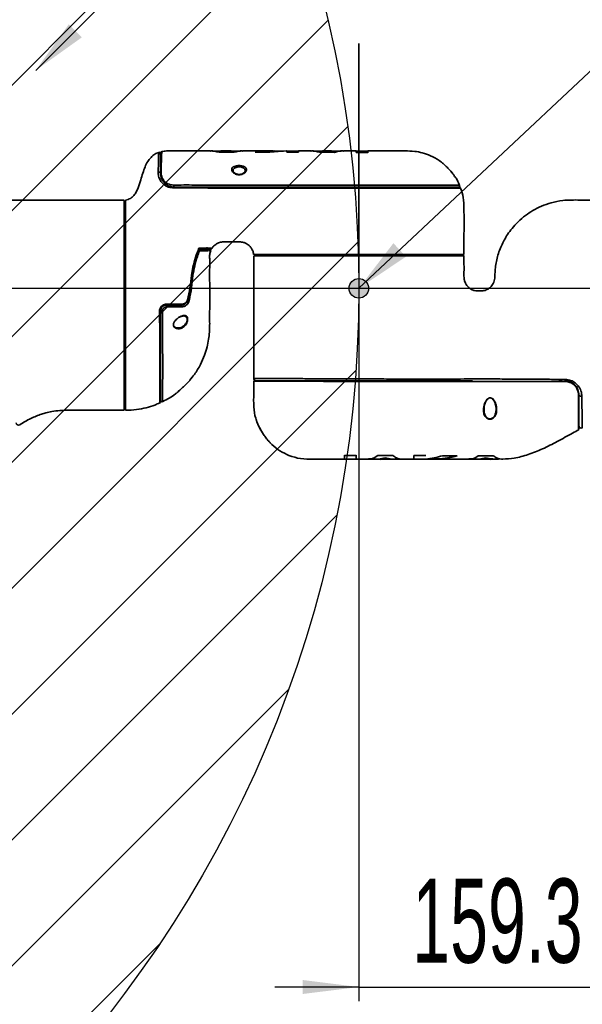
# Model space of a CAD drawing. Header units: millimetres. Extents: x -8 to 661, y 0 to 297.
# Tile 6 of 19: x 188 to 209, y 70 to 105. Entities that reach past the tile are written whole.
import ezdxf

# ---------------------------------------------------------------- set-up
doc = ezdxf.new("R2010")
doc.units = ezdxf.units.MM
doc.header["$PDSIZE"] = -1
doc.layers.add('细线层', color=4, linetype='Continuous')
doc.styles.add('SLDTEXTSTYLE4', font='TXT', dxfattribs={"width": 0.605})
doc.dimstyles.new('SLDDIMSTYLE0', dxfattribs={"dimtxt": 3, "dimasz": 2, "dimexe": 0, "dimexo": 0.0625, "dimgap": 0.75, "dimtad": 2, "dimdec": 1, "dimlfac": 10, "dimrnd": 1e-09, "dimzin": 12, "dimdsep": 46, "dimtxsty": 'SLDTEXTSTYLE4', "dimsah": 1, "dimcen": 0.09, "dimadec": 0, "dimazin": 3, "dimtfac": 1, "dimtmove": 0, "dimatfit": 0, "dimfxl": 0, "dimfrac": 2, "dimtolj": 1, "dimtzin": 12, "dimarcsym": 0})
doc.dimstyles.new('SLDDIMSTYLE5', dxfattribs={"dimtxt": 0.18, "dimasz": 2, "dimexe": 0, "dimexo": 0.0625, "dimgap": 0, "dimtad": 0, "dimtih": 1, "dimtoh": 1, "dimdec": 0, "dimrnd": 1e-09, "dimzin": 0, "dimdsep": 46, "dimtxsty": 'Standard', "dimsah": 1, "dimcen": 0.09, "dimadec": 0, "dimazin": 0, "dimtfac": 2, "dimtdec": 0, "dimtofl": 0, "dimtmove": 0, "dimatfit": 3, "dimfxl": 0, "dimfrac": 2, "dimtolj": 1, "dimtzin": 0, "dimarcsym": 0})
doc.dimstyles.new('SLDDIMSTYLE7', dxfattribs={"dimtxt": 3, "dimasz": 2, "dimexe": 0, "dimexo": 0.0625, "dimgap": 0.75, "dimtad": 0, "dimtih": 1, "dimtoh": 1, "dimdec": 1, "dimlfac": 10, "dimrnd": 1e-09, "dimzin": 12, "dimdsep": 46, "dimtxsty": 'SLDTEXTSTYLE4', "dimsah": 1, "dimcen": 0, "dimadec": 0, "dimazin": 3, "dimtfac": 1, "dimtofl": 0, "dimtmove": 0, "dimatfit": 3, "dimfxl": 0, "dimfrac": 2, "dimtolj": 1, "dimtzin": 12, "dimarcsym": 0})

# ---------------------------------------------------------------- blocks, each defined once
blk = doc.blocks.new('_D_7')
at = {"layer": '细线层'}
for p, q in [((200.534, 96.593), (200.534, 70.163)), ((216.464, 91.438), (216.464, 70.163)), ((200.534, 70.663), (197.534, 70.663)), ((200.534, 70.663), (216.464, 70.663)), ((216.464, 70.663), (219.464, 70.663))]:
    blk.add_line(p, q, dxfattribs=at)
for points in [[(200.534, 70.663), (198.534, 70.913), (198.534, 70.413)], [(216.464, 70.663), (218.464, 70.413), (218.464, 70.913)]]:
    blk.add_solid(points, dxfattribs=at)
at = {"layer": '细线层', "insert": (202.441, 74.53), "char_height": 3, "attachment_point": 1, "style": 'SLDTEXTSTYLE4'}
blk.add_mtext('159.3', dxfattribs=at)
blk = doc.blocks.new('_D_9')
at = {"layer": '细线层'}
for p, q in [((158.484, 95.588), (170.596, 82.341)), ((170.596, 82.341), (197.991, 52.377)), ((197.991, 52.377), (215.616, 52.377))]:
    blk.add_line(p, q, dxfattribs=at)
blk.add_solid([(170.596, 82.341), (169.431, 83.985), (169.062, 83.648)], dxfattribs=at)
at = {"layer": '细线层', "char_height": 3, "attachment_point": 1, "style": 'SLDTEXTSTYLE4'}
for s, insert in [('S', (199.578, 56.244)), ('R179.5', (202.328, 56.244))]:
    blk.add_mtext(s, dxfattribs=dict(at, insert=insert))

msp = doc.modelspace()

# ---------------------------------------------------------------- hatches: boundary and pattern name
at = {"layer": '细线层'}
h = msp.add_hatch(dxfattribs=at)
h.set_pattern_fill('ANSI31', color=256, style=0)
edge = h.paths.add_edge_path(flags=0)
edge.add_arc((158.484, 95.588), 42.05, 0, 360)
edge = h.paths.add_edge_path(flags=0)
edge.add_arc((158.484, 95.588), 17.95, 0, 360)
h = msp.add_hatch(color=256, dxfattribs=at)
edge = h.paths.add_edge_path(flags=0)
edge.add_arc((200.534, 95.588), 0.35, 0, 360)

# ---------------------------------------------------------------- linework, layer by layer
at = {"color": 7, "linetype": 'Continuous', "lineweight": 35}
for p, q in [((195.977, 100.488), (195.651, 100.488)), ((195.654, 100.472), (195.814, 100.465)), ((195.977, 100.486), (195.814, 100.475)), ((195.814, 100.465), (195.974, 100.475)), ((195.814, 100.465), (195.814, 100.475)), ((196.313, 100.478), (195.974, 100.478)), ((196.136, 100.476), (195.994, 100.476)), ((196.01, 100.478), (196.01, 100.488)), ((197.474, 100.488), (196.397, 100.488)), ((197.529, 100.488), (196.841, 100.441)), ((196.987, 100.441), (197.529, 100.478)), ((197.356, 100.441), (197.961, 100.487)), ((197.474, 100.485), (197.529, 100.488)), ((197.529, 100.478), (197.529, 100.488)), ((197.85, 100.478), (197.529, 100.478)), ((197.937, 100.487), (197.785, 100.478)), ((197.961, 100.487), (197.961, 100.44)), ((198.382, 100.478), (197.961, 100.478)), ((198.818, 100.488), (198.382, 100.488)), ((199.243, 100.478), (198.9, 100.478)), ((199.221, 100.476), (199.079, 100.476)), ((199.205, 100.478), (199.205, 100.488)), ((199.401, 100.475), (199.238, 100.486)), ((199.243, 100.475), (199.401, 100.465)), ((199.564, 100.484), (199.401, 100.475)), ((199.401, 100.465), (199.401, 100.475)), ((199.401, 100.465), (199.56, 100.474)), ((199.9, 100.479), (199.56, 100.478)), ((200.434, 100.489), (199.984, 100.489)), ((200.852, 100.479), (200.425, 100.479)), ((200.434, 100.478), (200.434, 100.488)), ((200.434, 100.483), (200.434, 100.438)), ((200.434, 100.428), (200.434, 100.472)), ((200.435, 100.476), (200.435, 100.486)), ((200.852, 100.477), (200.852, 100.487)), ((195.548, 100.44), (196.083, 100.44)), ((196.841, 100.441), (197.356, 100.441)), ((197.961, 100.44), (198.382, 100.44)), ((199.132, 100.44), (199.667, 100.439)), ((200.434, 100.438), (200.852, 100.437)), ((192.214, 98.738), (192.214, 91.238)), ((192.214, 97.788), (192.164, 97.788)), ((197.274, 96.793), (197.274, 96.743)), ((203.794, 96.743), (203.794, 96.793)), ((192.164, 92.188), (192.214, 92.188)), ((207.786, 92.293), (207.662, 92.293)), ((194.015, 91.84), (194.013, 91.838)), ((197.136, 90.376), (197.152, 90.352)), ((197.352, 90.093), (197.355, 90.09)), ((200.444, 89.623), (200.026, 89.623)), ((201.746, 89.622), (201.211, 89.622)), ((202.918, 89.619), (202.497, 89.62)), ((204.038, 89.615), (203.523, 89.616)), ((205.33, 89.613), (204.795, 89.614)), ((200.027, 89.499), (200.027, 89.489)), ((200.027, 89.498), (200.452, 89.498)), ((200.443, 89.502), (200.443, 89.492)), ((200.444, 89.498), (200.444, 89.488)), ((200.877, 89.498), (201.297, 89.498)), ((201.477, 89.539), (201.297, 89.505)), ((201.657, 89.502), (201.477, 89.539)), ((201.477, 89.539), (201.477, 89.529)), ((201.477, 89.529), (201.674, 89.488)), ((201.657, 89.498), (202.077, 89.498)), ((201.674, 89.498), (201.674, 89.488)), ((202.081, 89.488), (202.497, 89.488)), ((202.497, 89.498), (202.918, 89.498)), ((203.349, 89.501), (203.349, 89.491)), ((203.454, 89.493), (203.349, 89.491)), ((203.454, 89.488), (204.46, 89.488)), ((204.464, 89.498), (204.885, 89.498)), ((204.868, 89.488), (205.065, 89.526)), ((204.868, 89.498), (204.868, 89.488)), ((205.065, 89.536), (204.885, 89.502)), ((205.244, 89.506), (205.065, 89.536)), ((205.065, 89.536), (205.065, 89.526)), ((205.164, 89.509), (205.313, 89.509))]:
    msp.add_line(p, q, dxfattribs=at)
at = {"color": 8, "linetype": 'Continuous', "lineweight": 35}
msp.add_line((194.423, 95.188), (194.45, 95.188), dxfattribs=at)
at = {"color": 7, "linetype": 'Continuous', "lineweight": 35, "flags": 128}
for points in [[(199.564, 100.488), (199.44, 100.488), (199.238, 100.488)], [(193.464, 99.693), (193.462, 99.704), (193.456, 99.714), (193.447, 99.722), (193.434, 99.727), (193.42, 99.73), (193.406, 99.73), (193.392, 99.727), (193.38, 99.721)], [(193.964, 99.193), (193.955, 99.195), (193.947, 99.2), (193.94, 99.209), (193.935, 99.22), (193.931, 99.232), (193.931, 99.245), (193.932, 99.259), (193.936, 99.271)], [(196.784, 96.743), (196.784, 96.72), (196.784, 95.77), (196.784, 94.921), (196.784, 94.174), (196.785, 93.528), (196.785, 92.985), (196.785, 92.544), (196.785, 92.373)], [(193.682, 95.027), (193.681, 95.019), (193.679, 95.012), (193.678, 95.005), (193.675, 94.999), (193.673, 94.995), (193.67, 94.991), (193.667, 94.989), (193.664, 94.988)], [(193.664, 94.988), (193.668, 94.987), (193.673, 94.983), (193.676, 94.977), (193.679, 94.969), (193.681, 94.959), (193.683, 94.949), (193.683, 94.937), (193.683, 94.926)], [(194.178, 94.988), (194.186, 94.987), (194.194, 94.983), (194.201, 94.977), (194.206, 94.969), (194.211, 94.959), (194.213, 94.948), (194.214, 94.937), (194.213, 94.926)], [(194.45, 95.188), (194.456, 95.187), (194.462, 95.186), (194.468, 95.184), (194.473, 95.183), (194.479, 95.182), (194.483, 95.181), (194.487, 95.18), (194.491, 95.18)], [(207.904, 92.336), (207.903, 92.327), (207.901, 92.318), (207.898, 92.311), (207.896, 92.305), (207.893, 92.3), (207.89, 92.296), (207.887, 92.294), (207.884, 92.293)], [(208.384, 91.793), (208.386, 91.781), (208.393, 91.768), (208.403, 91.758), (208.417, 91.749), (208.433, 91.743), (208.451, 91.739), (208.47, 91.738), (208.488, 91.741)], [(200.444, 89.488), (200.826, 89.488), (200.874, 89.488)], [(202.929, 89.498), (203.24, 89.498), (203.349, 89.498)]]:
    msp.add_lwpolyline(points, dxfattribs=at)
at = {"color": 7, "linetype": 'Continuous', "lineweight": 35}
for centre, radius, start, end in [((193.514, 100.419), 0.05, 104.3, 180.0549), ((193.414, 100.392), 0.05, 359.9785, 110.5727), ((193.499, 99.692), 0.0352, 118.2495, 177.1555), ((193.968, 99.159), 0.0344, 95.9892, 163.7786), ((204.083, 99.243), 0.05, 270.0016, 23.3173), ((204.121, 99.143), 0.05, 24.9, 90.0046), ((195.2, 96.938), 0.05, 339.1687, 89.9889), ((195.251, 97.038), 0.05, 269.9955, 323.7348), ((194.208, 95.029), 0.0409, 277.8212, 356.4207), ((193.434, 94.823), 0.0459, 261.6427, 311.4945), ((193.51, 94.854), 0.0802, 235.069, 284.2061), ((196.865, 92.373), 0.08, 181.7754, 270.0593), ((196.805, 92.273), 0.02, 82.7834, 176.5811), ((207.859, 92.274), 0.0317, 341.7144, 38.3596), ((208.369, 91.796), 0.0152, 274.0681, 350.2836), ((193.414, 91.543), 0.05, 301.3348, 0), ((193.514, 91.59), 0.05, 179.9582, 303.162), ((188.394, 90.788), 0.08, 179.9999, 305.6442), ((208.464, 90.682), 0.08, 180, 302.1716)]:
    msp.add_arc(centre, radius, start, end, dxfattribs=at)
at = {"color": 8, "linetype": 'Continuous', "lineweight": 35}
for points, knots in [([(193.504, 100.457), (193.504, 100.459), (193.504, 100.466), (193.501, 100.379), (193.495, 100.217), (193.49, 100.046), (193.485, 99.877), (193.484, 99.788), (193.483, 99.723)], [0, 0, 0, 0, 0.116172, 0.357497, 0.577072, 0.802145, 0.85594, 1, 1, 1, 1]), ([(193.38, 99.721), (193.382, 99.822), (193.385, 100.026), (193.391, 100.249), (193.396, 100.391), (193.398, 100.45), (193.397, 100.436), (193.397, 100.435)], [0, 0, 0, 0, 0.240131, 0.487305, 0.72665, 0.974458, 1, 1, 1, 1]), ([(196.476, 99.779), (196.477, 99.792), (196.477, 99.821), (196.451, 99.859), (196.407, 99.892), (196.349, 99.913), (196.286, 99.922), (196.22, 99.92), (196.151, 99.905), (196.09, 99.872), (196.053, 99.828), (196.053, 99.793), (196.053, 99.778)], [0, 0, 0, 0, 0.086692, 0.195494, 0.292978, 0.384923, 0.475898, 0.549893, 0.650063, 0.766235, 0.899671, 1, 1, 1, 1]), ([(204.16, 99.16), (204.157, 99.16), (204.152, 99.16), (204.028, 99.161), (203.818, 99.161), (203.519, 99.162), (203.143, 99.162), (202.693, 99.163), (202.242, 99.162), (201.82, 99.162), (201.314, 99.162), (200.691, 99.161), (199.957, 99.164), (199.032, 99.165), (197.878, 99.163), (196.726, 99.163), (195.912, 99.163), (195.43, 99.163), (195.112, 99.167), (194.872, 99.169), (194.643, 99.171), (194.403, 99.172), (194.138, 99.173), (194.003, 99.17), (193.935, 99.169)], [0, 0, 0, 0, 0.036938, 0.08139, 0.127102, 0.172121, 0.218343, 0.265348, 0.313469, 0.345448, 0.377433, 0.443179, 0.498965, 0.554872, 0.666973, 0.77784, 0.833253, 0.863667, 0.894431, 0.909853, 0.925334, 0.95705, 0.978459, 1, 1, 1, 1]), ([(193.936, 99.271), (194.053, 99.272), (194.287, 99.275), (194.634, 99.273), (194.95, 99.272), (195.254, 99.27), (195.566, 99.269), (196.58, 99.269), (197.744, 99.268), (199.057, 99.269), (199.812, 99.27), (200.567, 99.266), (201.311, 99.263), (201.946, 99.265), (202.467, 99.265), (202.881, 99.265), (203.289, 99.264), (203.657, 99.264), (203.935, 99.263), (204.099, 99.263), (204.118, 99.263), (204.128, 99.263)], [0, 0, 0, 0, 0.036093, 0.072307, 0.097998, 0.123554, 0.148534, 0.173573, 0.37014, 0.431336, 0.492524, 0.553591, 0.614858, 0.676109, 0.717354, 0.758752, 0.799945, 0.853505, 0.907041, 0.953931, 1, 1, 1, 1]), ([(194.833, 97.022), (194.864, 97.022), (194.954, 97.023), (195.061, 97.025), (195.17, 97.032), (195.228, 97.019), (195.29, 97.012), (195.287, 97.013), (195.286, 97.013)], [0, 0, 0, 0, 0.063087, 0.185538, 0.310208, 0.559372, 0.809382, 1, 1, 1, 1]), ([(195.246, 96.921), (195.246, 96.921), (195.247, 96.92), (195.228, 96.924), (195.189, 96.936), (195.091, 96.926), (194.968, 96.924), (194.869, 96.923), (194.85, 96.923)], [0, 0, 0, 0, 0.072092, 0.335904, 0.600215, 0.77618, 0.955863, 1, 1, 1, 1]), ([(193.435, 91.509), (193.435, 91.507), (193.435, 91.501), (193.435, 91.596), (193.435, 91.784), (193.436, 92.061), (193.436, 92.419), (193.436, 92.796), (193.436, 93.161), (193.435, 93.605), (193.433, 94.014), (193.43, 94.448), (193.428, 94.639), (193.427, 94.777)], [0, 0, 0, 0, 0.055502, 0.164303, 0.269259, 0.377141, 0.484479, 0.594439, 0.666904, 0.739383, 0.888308, 0.918951, 1, 1, 1, 1]), ([(193.53, 94.776), (193.531, 94.594), (193.534, 94.228), (193.537, 93.65), (193.538, 93.157), (193.538, 92.759), (193.538, 92.434), (193.537, 92.107), (193.537, 91.82), (193.536, 91.63), (193.536, 91.543), (193.536, 91.553), (193.536, 91.556)], [0, 0, 0, 0, 0.108829, 0.218813, 0.36187, 0.4356, 0.509312, 0.619502, 0.732757, 0.843116, 0.957046, 1, 1, 1, 1]), ([(196.799, 92.373), (196.796, 92.373), (196.79, 92.373), (196.892, 92.373), (197.087, 92.372), (197.377, 92.372), (197.752, 92.371), (198.206, 92.372), (198.666, 92.363), (199.085, 92.36), (199.554, 92.358), (200.172, 92.358), (200.937, 92.355), (201.974, 92.351), (203.091, 92.352), (204.287, 92.353), (205.196, 92.354), (205.996, 92.352), (206.672, 92.348), (207.305, 92.342), (207.716, 92.338), (207.904, 92.336)], [0, 0, 0, 0, 0.025102, 0.068557, 0.113232, 0.157449, 0.202843, 0.249185, 0.297095, 0.324609, 0.352136, 0.408628, 0.467248, 0.525964, 0.643795, 0.720589, 0.797351, 0.84978, 0.902524, 0.955285, 1, 1, 1, 1]), ([(208.488, 91.741), (208.489, 91.654), (208.491, 91.48), (208.494, 91.247), (208.496, 91.039), (208.499, 90.847), (208.501, 90.696), (208.502, 90.612), (208.502, 90.62), (208.502, 90.622)], [0, 0, 0, 0, 0.133816, 0.267609, 0.406657, 0.545665, 0.727756, 0.914807, 1, 1, 1, 1])]:
    msp.add_open_spline(points, degree=3, knots=knots, dxfattribs=at)
at = {"color": 7, "linetype": 'Continuous', "lineweight": 35}
for points, knots in [([(195.231, 100.488), (195.205, 100.488), (195.112, 100.488), (194.801, 100.488), (194.481, 100.488), (194.18, 100.488), (194.03, 100.489), (193.857, 100.487), (193.675, 100.493), (193.559, 100.476), (193.503, 100.467)], [0, 0, 0, 0, 0.045668, 0.160876, 0.538971, 0.600695, 0.684128, 0.797972, 0.900745, 1, 1, 1, 1]), ([(195.231, 100.485), (195.239, 100.486), (195.345, 100.502), (195.45, 100.47), (195.548, 100.44)], [0, 0, 0, 0, 0.0732433, 1, 1, 1, 1]), ([(195.654, 100.478), (195.626, 100.478), (195.513, 100.478), (195.4, 100.478), (195.314, 100.478)], [0, 0, 0, 0, 0.241785, 1, 1, 1, 1]), ([(195.814, 100.475), (195.75, 100.485), (195.664, 100.497), (195.578, 100.482), (195.556, 100.478)], [0, 0, 0, 0, 0.745712, 1, 1, 1, 1]), ([(196.083, 100.44), (196.179, 100.469), (196.284, 100.499), (196.389, 100.486), (196.397, 100.485)], [0, 0, 0, 0, 0.917698, 1, 1, 1, 1]), ([(198.382, 100.44), (198.382, 100.469), (198.382, 100.5), (198.382, 100.486), (198.382, 100.485)], [0, 0, 0, 0, 0.919185, 1, 1, 1, 1]), ([(198.818, 100.485), (198.826, 100.486), (198.93, 100.5), (199.035, 100.469), (199.132, 100.44)], [0, 0, 0, 0, 0.074422, 1, 1, 1, 1]), ([(199.667, 100.439), (199.764, 100.468), (199.869, 100.5), (199.975, 100.486), (199.984, 100.485)], [0, 0, 0, 0, 0.917348, 1, 1, 1, 1]), ([(200.491, 100.479), (200.473, 100.48), (200.446, 100.483), (200.438, 100.485), (200.435, 100.486)], [0, 0, 0, 0, 0.618427, 1, 1, 1, 1]), ([(203.398, 100.148), (203.298, 100.209), (203.107, 100.324), (202.81, 100.425), (202.502, 100.486), (202.148, 100.489), (201.713, 100.488), (201.271, 100.489), (200.975, 100.489), (200.852, 100.489)], [0, 0, 0, 0, 0.134368, 0.254775, 0.358459, 0.492717, 0.659928, 0.858805, 1, 1, 1, 1]), ([(200.852, 100.437), (200.852, 100.455), (200.852, 100.485), (200.852, 100.485), (200.852, 100.485)], [0, 0, 0, 0, 0.582302, 1, 1, 1, 1]), ([(200.852, 100.475), (200.852, 100.475), (200.852, 100.475), (200.852, 100.445), (200.852, 100.427)], [0, 0, 0, 0, 0.405921, 1, 1, 1, 1]), ([(193.397, 100.435), (193.351, 100.417), (193.248, 100.377), (193.115, 100.261), (192.996, 100.105), (192.902, 99.913), (192.827, 99.692), (192.754, 99.44), (192.684, 99.214), (192.601, 99.028), (192.514, 98.896), (192.386, 98.781), (192.274, 98.753), (192.214, 98.738)], [0, 0, 0, 0, 0.068178, 0.151186, 0.239908, 0.337517, 0.444546, 0.561978, 0.698611, 0.770433, 0.842467, 0.91616, 1, 1, 1, 1]), ([(193.464, 99.693), (193.464, 99.779), (193.464, 99.962), (193.464, 100.173), (193.464, 100.331), (193.464, 100.415), (193.464, 100.409), (193.464, 100.407)], [0, 0, 0, 0, 0.199253, 0.422968, 0.646691, 0.884997, 1, 1, 1, 1]), ([(203.628, 99.957), (203.621, 99.963), (203.583, 99.998), (203.519, 100.053), (203.451, 100.108), (203.411, 100.139), (203.394, 100.152), (203.398, 100.149), (203.398, 100.149)], [0, 0, 0, 0, 0.063911, 0.361314, 0.5937, 0.784766, 0.976001, 1, 1, 1, 1]), ([(203.401, 100.147), (203.4, 100.147), (203.399, 100.148), (203.399, 100.148), (203.399, 100.148)], [0, 0, 0, 0, 0.67946, 1, 1, 1, 1]), ([(196.264, 99.638), (196.244, 99.64), (196.199, 99.642), (196.135, 99.663), (196.074, 99.697), (196.024, 99.746), (195.995, 99.805), (196.002, 99.866), (196.049, 99.917), (196.126, 99.95), (196.209, 99.965), (196.291, 99.967), (196.369, 99.958), (196.44, 99.937), (196.494, 99.904), (196.527, 99.86), (196.533, 99.805), (196.503, 99.742), (196.442, 99.687), (196.366, 99.652), (196.31, 99.641), (196.277, 99.639), (196.268, 99.638), (196.264, 99.638)], [0, 0, 0, 0, 0.034006, 0.072876, 0.116896, 0.170058, 0.233015, 0.301057, 0.366369, 0.424101, 0.474484, 0.511877, 0.557758, 0.603736, 0.651912, 0.70504, 0.764447, 0.830027, 0.898078, 0.945711, 0.984963, 0.993491, 1, 1, 1, 1]), ([(196.274, 99.65), (196.263, 99.65), (196.231, 99.65), (196.179, 99.66), (196.124, 99.684), (196.079, 99.719), (196.052, 99.756), (196.051, 99.772), (196.051, 99.779)], [0, 0, 0, 0, 0.08438, 0.229279, 0.391761, 0.592092, 0.813153, 1, 1, 1, 1]), ([(196.477, 99.779), (196.477, 99.775), (196.479, 99.763), (196.46, 99.731), (196.418, 99.693), (196.361, 99.664), (196.309, 99.652), (196.281, 99.65), (196.274, 99.65)], [0, 0, 0, 0, 0.125166, 0.361329, 0.585571, 0.784631, 0.945553, 1, 1, 1, 1]), ([(203.939, 99.611), (203.939, 99.611), (203.941, 99.608), (203.929, 99.624), (203.9, 99.663), (203.835, 99.743), (203.74, 99.848), (203.663, 99.922), (203.628, 99.957)], [0, 0, 0, 0, 0.035924, 0.129012, 0.260227, 0.46053, 0.75094, 1, 1, 1, 1]), ([(203.732, 99.854), (203.717, 99.87), (203.697, 99.891), (203.676, 99.91), (203.672, 99.914)], [0, 0, 0, 0, 0.811269, 1, 1, 1, 1]), ([(203.939, 99.611), (203.939, 99.611), (203.939, 99.611), (203.937, 99.614), (203.926, 99.629), (203.899, 99.663), (203.856, 99.717), (203.799, 99.784), (203.754, 99.831), (203.732, 99.854)], [0, 0, 0, 0, 0.008176, 0.064156, 0.187112, 0.343341, 0.541005, 0.77958, 1, 1, 1, 1]), ([(193.935, 99.169), (193.871, 99.175), (193.745, 99.186), (193.607, 99.262), (193.495, 99.366), (193.414, 99.503), (193.382, 99.628), (193.381, 99.706), (193.38, 99.721)], [0, 0, 0, 0, 0.194759, 0.380453, 0.566356, 0.759627, 0.952449, 1, 1, 1, 1]), ([(193.68, 99.282), (193.621, 99.335), (193.535, 99.414), (193.474, 99.565), (193.468, 99.65), (193.464, 99.693)], [0, 0, 0, 0, 0.5097084, 0.7515789, 1, 1, 1, 1]), ([(193.483, 99.723), (193.485, 99.684), (193.49, 99.605), (193.534, 99.496), (193.607, 99.395), (193.706, 99.323), (193.814, 99.279), (193.895, 99.273), (193.936, 99.271)], [0, 0, 0, 0, 0.152027, 0.308405, 0.505822, 0.709321, 0.852305, 1, 1, 1, 1]), ([(204.127, 99.262), (204.124, 99.271), (204.093, 99.359), (204.033, 99.479), (203.955, 99.575), (203.931, 99.605)], [0, 0, 0, 0, 0.069085, 0.70453, 1, 1, 1, 1]), ([(193.68, 99.282), (193.717, 99.259), (193.796, 99.211), (193.907, 99.199), (193.964, 99.193)], [0, 0, 0, 0, 0.482165, 1, 1, 1, 1]), ([(193.964, 99.193), (194.031, 99.193), (194.165, 99.193), (194.423, 99.193), (194.708, 99.193), (195.058, 99.193), (195.435, 99.193), (195.913, 99.193), (196.726, 99.193), (197.722, 99.193), (198.798, 99.193), (199.722, 99.193), (200.514, 99.193), (201.165, 99.193), (201.674, 99.193), (202.179, 99.193), (202.663, 99.193), (203.107, 99.193), (203.479, 99.193), (203.774, 99.193), (203.982, 99.193), (204.105, 99.193), (204.111, 99.193), (204.113, 99.193)], [0, 0, 0, 0, 0.0212999, 0.0426587, 0.0738497, 0.1047348, 0.1350281, 0.1654956, 0.2213856, 0.3331669, 0.4083435, 0.4835004, 0.5584262, 0.6016087, 0.6448933, 0.6880159, 0.7354271, 0.7828115, 0.8282168, 0.8736087, 0.9184406, 0.9632671, 1, 1, 1, 1]), ([(204.284, 96.793), (204.284, 97.04), (204.284, 97.584), (204.288, 98.261), (204.276, 98.812), (204.2, 99.051), (204.165, 99.161)], [0, 0, 0, 0, 0.3110308, 0.6843993, 0.8552708, 1, 1, 1, 1]), ([(192.164, 98.738), (191.83, 98.738), (191.163, 98.738), (190.196, 98.738), (189.297, 98.738), (188.497, 98.738), (187.827, 98.733), (187.28, 98.749), (186.847, 98.685), (186.488, 98.57), (186.189, 98.425), (185.942, 98.265), (185.745, 98.104), (185.57, 97.931), (185.405, 97.735), (185.25, 97.501), (185.118, 97.241), (185.015, 96.964), (184.944, 96.665), (184.91, 96.351), (184.914, 96.093), (184.914, 95.898), (184.873, 95.774), (184.804, 95.665), (184.701, 95.571), (184.559, 95.499), (184.388, 95.485), (184.216, 95.49), (184.051, 95.485), (183.906, 95.536), (183.793, 95.615), (183.713, 95.71), (183.655, 95.825), (183.626, 95.988), (183.638, 96.215), (183.633, 96.49), (183.634, 96.69), (183.634, 96.788)], [0, 0, 0, 0, 0.08672, 0.172946, 0.25064, 0.319778, 0.380412, 0.424343, 0.461303, 0.493338, 0.521863, 0.547104, 0.569348, 0.588044, 0.610624, 0.635679, 0.660736, 0.685941, 0.712272, 0.740113, 0.767401, 0.779496, 0.790216, 0.800787, 0.812651, 0.825997, 0.841152, 0.856449, 0.870773, 0.883699, 0.895492, 0.90607, 0.915575, 0.928521, 0.948307, 0.974426, 1, 1, 1, 1]), ([(192.164, 91.238), (192.164, 91.248), (192.164, 91.269), (192.164, 91.432), (192.164, 91.691), (192.164, 92.042), (192.164, 92.48), (192.164, 92.986), (192.164, 93.552), (192.164, 94.155), (192.164, 94.787), (192.164, 95.418), (192.164, 96.043), (192.164, 96.633), (192.164, 97.181), (192.164, 97.662), (192.164, 98.071), (192.164, 98.391), (192.164, 98.612), (192.164, 98.729), (192.164, 98.727), (192.164, 98.726)], [0, 0, 0, 0, 0.05292, 0.107374, 0.160294, 0.214749, 0.267659, 0.322103, 0.375042, 0.429518, 0.482447, 0.53691, 0.589833, 0.644292, 0.697187, 0.751613, 0.804542, 0.859006, 0.91196, 0.966455, 1, 1, 1, 1]), ([(212.514, 98.738), (212.189, 98.738), (211.569, 98.738), (210.681, 98.738), (209.872, 98.738), (209.128, 98.739), (208.446, 98.735), (207.871, 98.745), (207.407, 98.653), (207.051, 98.527), (206.745, 98.371), (206.464, 98.184), (206.217, 97.971), (206.004, 97.738), (205.798, 97.459), (205.605, 97.106), (205.478, 96.74), (205.417, 96.437), (205.389, 96.215), (205.388, 96.003), (205.363, 95.805), (205.275, 95.671), (205.176, 95.582), (205.065, 95.519), (204.943, 95.491), (204.842, 95.494), (204.756, 95.492), (204.66, 95.504), (204.554, 95.544), (204.461, 95.606), (204.388, 95.682), (204.338, 95.763), (204.298, 95.858), (204.281, 95.997), (204.286, 96.193), (204.284, 96.453), (204.284, 96.647), (204.284, 96.754)], [0, 0, 0, 0, 0.087837, 0.16707, 0.239469, 0.306236, 0.367716, 0.423525, 0.460802, 0.494604, 0.525271, 0.552991, 0.585535, 0.613101, 0.637987, 0.678963, 0.721093, 0.741839, 0.762161, 0.781496, 0.799029, 0.81496, 0.823442, 0.834767, 0.849078, 0.856498, 0.862051, 0.872225, 0.882314, 0.892489, 0.902186, 0.910471, 0.91798, 0.929822, 0.947784, 0.971009, 1, 1, 1, 1]), ([(194.421, 95.179), (194.454, 95.321), (194.519, 95.607), (194.554, 95.999), (194.615, 96.361), (194.7, 96.69), (194.788, 96.911), (194.833, 97.022)], [0, 0, 0, 0, 0.230922, 0.463262, 0.623333, 0.81068, 1, 1, 1, 1]), ([(194.45, 95.188), (194.476, 95.331), (194.528, 95.618), (194.56, 96.024), (194.63, 96.397), (194.721, 96.704), (194.791, 96.894), (194.82, 96.974)], [0, 0, 0, 0, 0.238054, 0.476897, 0.667442, 0.859575, 1, 1, 1, 1]), ([(195.243, 96.988), (195.244, 96.988), (195.247, 96.988), (195.182, 96.988), (195.121, 96.988), (195.016, 96.988), (194.915, 96.988), (194.837, 96.988), (194.813, 96.988), (194.811, 96.988)], [0, 0, 0, 0, 0.191476, 0.445808, 0.700763, 0.824302, 0.94973, 0.994346, 1, 1, 1, 1]), ([(194.82, 96.974), (194.825, 96.97), (194.835, 96.96), (194.845, 96.943), (194.848, 96.93), (194.849, 96.924), (194.85, 96.923), (194.85, 96.923)], [0, 0, 0, 0, 0.274476, 0.609005, 0.948829, 0.993304, 1, 1, 1, 1]), ([(195.292, 97.009), (195.301, 97.023), (195.322, 97.055), (195.368, 97.106), (195.436, 97.163), (195.541, 97.219), (195.688, 97.25), (195.874, 97.241), (196.072, 97.243), (196.257, 97.246), (196.406, 97.235), (196.539, 97.181), (196.646, 97.099), (196.726, 96.986), (196.771, 96.887), (196.775, 96.817), (196.776, 96.791)], [0, 0, 0, 0, 0.029285, 0.063375, 0.112081, 0.176528, 0.258382, 0.358823, 0.483535, 0.587042, 0.66717, 0.728021, 0.823544, 0.885221, 0.957046, 1, 1, 1, 1]), ([(194.85, 96.923), (194.824, 96.855), (194.759, 96.679), (194.674, 96.387), (194.605, 96.017), (194.573, 95.61), (194.518, 95.323), (194.491, 95.18)], [0, 0, 0, 0, 0.122156, 0.314963, 0.509718, 0.754879, 1, 1, 1, 1]), ([(194.505, 92.315), (194.561, 92.381), (194.708, 92.55), (194.881, 92.85), (195.029, 93.182), (195.123, 93.485), (195.18, 93.763), (195.21, 94.021), (195.215, 94.265), (195.213, 94.493), (195.214, 94.726), (195.214, 95.003), (195.214, 95.361), (195.215, 95.813), (195.211, 96.25), (195.219, 96.588), (195.206, 96.789), (195.238, 96.88), (195.251, 96.919)], [0, 0, 0, 0, 0.0542362, 0.1403935, 0.2162655, 0.2818578, 0.3394484, 0.3937886, 0.4449972, 0.4925521, 0.536334, 0.59146, 0.6663351, 0.7609844, 0.8753923, 0.9400064, 0.9739942, 1, 1, 1, 1]), ([(196.795, 96.793), (196.791, 96.793), (196.779, 96.793), (196.875, 96.793), (197.067, 96.793), (197.357, 96.793), (197.742, 96.793), (198.21, 96.793), (198.748, 96.793), (199.328, 96.793), (199.947, 96.793), (200.575, 96.793), (201.208, 96.793), (201.817, 96.793), (202.395, 96.793), (202.917, 96.793), (203.375, 96.793), (203.749, 96.793), (204.035, 96.793), (204.195, 96.793), (204.272, 96.793), (204.28, 96.793), (204.284, 96.793)], [0, 0, 0, 0, 0.0202606, 0.075506, 0.126806, 0.1794382, 0.2334163, 0.2890157, 0.3420794, 0.3966963, 0.4495102, 0.5038577, 0.5566301, 0.6109243, 0.663859, 0.7183276, 0.7712808, 0.82577, 0.8787016, 0.9331677, 0.9663997, 1, 1, 1, 1]), ([(204.284, 96.743), (204.274, 96.743), (204.254, 96.743), (204.09, 96.743), (203.831, 96.743), (203.479, 96.743), (203.04, 96.743), (202.535, 96.743), (201.967, 96.743), (201.365, 96.743), (200.733, 96.743), (200.102, 96.743), (199.477, 96.743), (198.888, 96.743), (198.34, 96.743), (197.859, 96.743), (197.45, 96.743), (197.131, 96.743), (196.91, 96.743), (196.794, 96.743), (196.795, 96.743), (196.796, 96.743)], [0, 0, 0, 0, 0.0529724, 0.1074812, 0.1604122, 0.2148738, 0.2678386, 0.322341, 0.3752799, 0.4297579, 0.4826503, 0.5370762, 0.5899791, 0.6444149, 0.6973341, 0.7517871, 0.8047269, 0.8592032, 0.9121314, 0.966595, 1, 1, 1, 1]), ([(194.215, 94.989), (194.219, 94.989), (194.248, 94.987), (194.299, 95.004), (194.361, 95.047), (194.405, 95.106), (194.428, 95.157), (194.431, 95.186), (194.432, 95.192)], [0, 0, 0, 0, 0.041334, 0.30033, 0.542684, 0.761885, 0.951102, 1, 1, 1, 1]), ([(193.427, 94.777), (193.429, 94.802), (193.433, 94.852), (193.468, 94.923), (193.525, 94.982), (193.601, 95.021), (193.655, 95.025), (193.682, 95.027)], [0, 0, 0, 0, 0.184073, 0.380102, 0.579128, 0.788491, 1, 1, 1, 1]), ([(193.664, 94.988), (193.643, 94.986), (193.602, 94.983), (193.542, 94.951), (193.497, 94.904), (193.469, 94.847), (193.466, 94.808), (193.464, 94.788)], [0, 0, 0, 0, 0.211421, 0.419714, 0.618327, 0.814777, 1, 1, 1, 1]), ([(193.683, 94.926), (193.666, 94.925), (193.633, 94.922), (193.588, 94.898), (193.553, 94.862), (193.533, 94.82), (193.531, 94.791), (193.53, 94.776)], [0, 0, 0, 0, 0.216097, 0.430596, 0.629766, 0.820878, 1, 1, 1, 1]), ([(194.214, 94.988), (194.166, 94.988), (194.064, 94.988), (193.881, 94.988), (193.737, 94.988), (193.664, 94.988)], [0, 0, 0, 0, 0.298441, 0.644493, 1, 1, 1, 1]), ([(193.682, 95.027), (193.755, 95.026), (193.904, 95.025), (194.064, 95.025), (194.177, 95.026), (194.225, 95.026), (194.249, 95.026)], [0, 0, 0, 0, 0.346453, 0.702578, 0.85166, 1, 1, 1, 1]), ([(194.213, 94.926), (194.144, 94.925), (194.005, 94.925), (193.819, 94.925), (193.707, 94.926), (193.683, 94.926)], [0, 0, 0, 0, 0.432441, 0.877423, 1, 1, 1, 1]), ([(194.491, 95.18), (194.489, 95.172), (194.481, 95.138), (194.456, 95.076), (194.403, 95.003), (194.32, 94.94), (194.252, 94.931), (194.213, 94.926)], [0, 0, 0, 0, 0.048797, 0.211527, 0.409861, 0.663905, 1, 1, 1, 1]), ([(194.249, 95.026), (194.272, 95.029), (194.313, 95.035), (194.364, 95.074), (194.399, 95.119), (194.415, 95.155), (194.42, 95.175), (194.421, 95.179)], [0, 0, 0, 0, 0.328416, 0.594619, 0.797359, 0.960558, 1, 1, 1, 1]), ([(194.37, 95.065), (194.382, 95.075), (194.406, 95.094), (194.433, 95.139), (194.444, 95.172), (194.45, 95.188)], [0, 0, 0, 0, 0.340071, 0.669968, 1, 1, 1, 1]), ([(193.464, 94.788), (193.464, 94.6), (193.464, 94.246), (193.464, 93.749), (193.464, 93.296), (193.464, 92.859), (193.464, 92.454), (193.464, 92.102), (193.464, 91.827), (193.464, 91.641), (193.464, 91.548), (193.464, 91.553), (193.464, 91.555)], [0, 0, 0, 0, 0.1119028, 0.210033, 0.3083938, 0.4063868, 0.5150148, 0.6235816, 0.729825, 0.8360449, 0.9430588, 1, 1, 1, 1]), ([(194.413, 94.387), (194.408, 94.371), (194.391, 94.328), (194.343, 94.258), (194.261, 94.187), (194.152, 94.144), (194.049, 94.145), (193.976, 94.178), (193.937, 94.218), (193.919, 94.263), (193.919, 94.31), (193.931, 94.35), (193.956, 94.401), (194.012, 94.472), (194.107, 94.549), (194.215, 94.605), (194.306, 94.624), (194.37, 94.608), (194.408, 94.571), (194.428, 94.521), (194.431, 94.462), (194.423, 94.415), (194.415, 94.391), (194.413, 94.387)], [0, 0, 0, 0, 0.026826, 0.075592, 0.141306, 0.227794, 0.315489, 0.368138, 0.406158, 0.434307, 0.462581, 0.4877, 0.502047, 0.555021, 0.632951, 0.714645, 0.788866, 0.843784, 0.886876, 0.922994, 0.959221, 0.992481, 1, 1, 1, 1]), ([(194.398, 94.392), (194.399, 94.396), (194.407, 94.417), (194.412, 94.44), (194.415, 94.477), (194.412, 94.514), (194.393, 94.56), (194.355, 94.594), (194.291, 94.608), (194.205, 94.594), (194.139, 94.559), (194.106, 94.541)], [0, 0, 0, 0, 0.020651, 0.110333, 0.111616, 0.210491, 0.309664, 0.429223, 0.583319, 0.793605, 1, 1, 1, 1]), ([(193.929, 94.24), (193.939, 94.229), (193.965, 94.199), (194.037, 94.173), (194.139, 94.17), (194.246, 94.209), (194.328, 94.274), (194.375, 94.338), (194.392, 94.378), (194.398, 94.392)], [0, 0, 0, 0, 0.082663, 0.213756, 0.434006, 0.651152, 0.814782, 0.934719, 1, 1, 1, 1]), ([(194.014, 91.839), (194.014, 91.839), (194.012, 91.837), (194.026, 91.849), (194.06, 91.877), (194.129, 91.936), (194.198, 91.997), (194.281, 92.075), (194.356, 92.148), (194.435, 92.228), (194.481, 92.277), (194.508, 92.306), (194.51, 92.308), (194.511, 92.31)], [0, 0, 0, 0, 0.023807, 0.079333, 0.155791, 0.26796, 0.431001, 0.465711, 0.64311, 0.766523, 0.859208, 0.932975, 1, 1, 1, 1]), ([(194.486, 92.282), (194.491, 92.288), (194.506, 92.304), (194.511, 92.309), (194.511, 92.31), (194.511, 92.31)], [0, 0, 0, 0, 0.364067, 0.926134, 1, 1, 1, 1]), ([(196.785, 92.273), (196.786, 92.127), (196.787, 91.821), (196.777, 91.38), (196.814, 91.052), (196.876, 90.899), (196.886, 90.873)], [0, 0, 0, 0, 0.31078, 0.650321, 0.9411, 1, 1, 1, 1]), ([(207.889, 92.264), (207.581, 92.264), (206.965, 92.266), (206.128, 92.268), (205.36, 92.268), (204.687, 92.268), (203.592, 92.267), (202.505, 92.267), (201.426, 92.268), (200.779, 92.269), (200.113, 92.269), (199.552, 92.269), (199.097, 92.27), (198.701, 92.27), (198.265, 92.272), (197.836, 92.273), (197.465, 92.273), (197.156, 92.273), (196.926, 92.273), (196.799, 92.273), (196.797, 92.273), (196.796, 92.273)], [0, 0, 0, 0, 0.073742, 0.147399, 0.198182, 0.249288, 0.300426, 0.447647, 0.496821, 0.545983, 0.595028, 0.648703, 0.676093, 0.703472, 0.74595, 0.789812, 0.832228, 0.875634, 0.922494, 0.970856, 1, 1, 1, 1]), ([(196.817, 92.293), (196.818, 92.293), (196.819, 92.293), (196.946, 92.293), (197.171, 92.293), (197.48, 92.293), (197.846, 92.293), (198.277, 92.293), (198.74, 92.293), (199.211, 92.293), (199.67, 92.293), (200.299, 92.293), (201.102, 92.293), (202.072, 92.293), (203.043, 92.293), (203.882, 92.293), (204.397, 92.293), (204.588, 92.293)], [0, 0, 0, 0, 0.039155, 0.103036, 0.166931, 0.224523, 0.282127, 0.340022, 0.397899, 0.446385, 0.495057, 0.543667, 0.642783, 0.742113, 0.841692, 0.941147, 1, 1, 1, 1]), ([(207.884, 92.293), (207.946, 92.286), (208.072, 92.272), (208.243, 92.16), (208.362, 91.994), (208.377, 91.856), (208.384, 91.793)], [0, 0, 0, 0, 0.208543, 0.423536, 0.737032, 1, 1, 1, 1]), ([(208.37, 91.781), (208.363, 91.841), (208.349, 91.974), (208.235, 92.134), (208.071, 92.242), (207.949, 92.257), (207.889, 92.264)], [0, 0, 0, 0, 0.264501, 0.57911, 0.793515, 1, 1, 1, 1]), ([(207.904, 92.336), (207.97, 92.328), (208.101, 92.313), (208.266, 92.215), (208.4, 92.071), (208.475, 91.904), (208.484, 91.789), (208.488, 91.741)], [0, 0, 0, 0, 0.183275, 0.367283, 0.575619, 0.824948, 1, 1, 1, 1]), ([(193.539, 91.551), (193.698, 91.629), (193.866, 91.711), (194.005, 91.834), (194.013, 91.841)], [0, 0, 0, 0, 0.944783, 1, 1, 1, 1]), ([(194.066, 91.882), (194.083, 91.896), (194.108, 91.917), (194.137, 91.943), (194.147, 91.952)], [0, 0, 0, 0, 0.669182, 1, 1, 1, 1]), ([(205.211, 91.678), (205.218, 91.678), (205.237, 91.679), (205.273, 91.668), (205.322, 91.636), (205.387, 91.552), (205.446, 91.393), (205.459, 91.213), (205.418, 91.067), (205.365, 90.987), (205.307, 90.942), (205.26, 90.924), (205.214, 90.917), (205.167, 90.921), (205.111, 90.944), (205.051, 90.994), (204.994, 91.093), (204.968, 91.26), (204.997, 91.429), (205.058, 91.56), (205.104, 91.623), (205.154, 91.662), (205.187, 91.676), (205.207, 91.678), (205.211, 91.678)], [0, 0, 0, 0, 0.010349, 0.026296, 0.05037, 0.092973, 0.180072, 0.308869, 0.37721, 0.427737, 0.459927, 0.48549, 0.498017, 0.523295, 0.54847, 0.584142, 0.639814, 0.732041, 0.859595, 0.905554, 0.951711, 0.97293, 0.994323, 1, 1, 1, 1]), ([(208.374, 90.552), (208.374, 90.549), (208.374, 90.538), (208.374, 90.61), (208.373, 90.76), (208.372, 90.988), (208.372, 91.291), (208.371, 91.549), (208.37, 91.718), (208.37, 91.755), (208.37, 91.781)], [0, 0, 0, 0, 0.055045, 0.236083, 0.402399, 0.572612, 0.758708, 0.948544, 0.964197, 1, 1, 1, 1]), ([(208.384, 91.793), (208.384, 91.757), (208.384, 91.587), (208.384, 91.308), (208.384, 91.008), (208.384, 90.778), (208.384, 90.63), (208.384, 90.556), (208.384, 90.568), (208.384, 90.571)], [0, 0, 0, 0, 0.0514675, 0.2376633, 0.4273546, 0.5936201, 0.7635791, 0.9386676, 1, 1, 1, 1]), ([(192.214, 91.238), (192.345, 91.243), (192.594, 91.252), (192.942, 91.323), (193.222, 91.403), (193.377, 91.477), (193.436, 91.506)], [0, 0, 0, 0, 0.311291, 0.591509, 0.843635, 1, 1, 1, 1]), ([(205.116, 91.626), (205.101, 91.607), (205.067, 91.564), (205.017, 91.437), (204.989, 91.272), (205.013, 91.105), (205.065, 91.006), (205.119, 90.957), (205.171, 90.934), (205.214, 90.929), (205.256, 90.936), (205.299, 90.954), (205.352, 90.999), (205.4, 91.079), (205.438, 91.225), (205.424, 91.402), (205.376, 91.56), (205.323, 91.623), (205.307, 91.642)], [0, 0, 0, 0, 0.040548, 0.092879, 0.238816, 0.343858, 0.406482, 0.445922, 0.473289, 0.500478, 0.513968, 0.541729, 0.577261, 0.633979, 0.711638, 0.859004, 0.958325, 1, 1, 1, 1]), ([(188.441, 90.723), (188.57, 90.8), (188.817, 90.948), (189.137, 91.077), (189.391, 91.152), (189.608, 91.2), (189.892, 91.236), (190.293, 91.239), (190.822, 91.24), (191.469, 91.239), (191.927, 91.238), (192.164, 91.238)], [0, 0, 0, 0, 0.118005, 0.225862, 0.268825, 0.326111, 0.399809, 0.492521, 0.64065, 0.814098, 1, 1, 1, 1]), ([(196.881, 90.87), (196.88, 90.871), (196.88, 90.873), (196.883, 90.864), (196.893, 90.836), (196.925, 90.755), (196.998, 90.593), (197.084, 90.456), (197.136, 90.374)], [0, 0, 0, 0, 0.0411759, 0.0823042, 0.1461975, 0.2703543, 0.5647097, 1, 1, 1, 1]), ([(196.885, 90.862), (196.886, 90.858), (196.889, 90.848), (196.905, 90.805), (196.924, 90.761), (196.936, 90.732)], [0, 0, 0, 0, 0.143641, 0.434866, 1, 1, 1, 1]), ([(196.936, 90.732), (196.938, 90.728), (196.974, 90.643), (197.043, 90.514), (197.118, 90.402), (197.136, 90.376)], [0, 0, 0, 0, 0.037304, 0.772109, 1, 1, 1, 1]), ([(197.136, 90.374), (197.167, 90.33), (197.22, 90.254), (197.288, 90.169), (197.33, 90.119), (197.351, 90.094), (197.358, 90.086), (197.353, 90.091), (197.353, 90.092)], [0, 0, 0, 0, 0.32525, 0.563438, 0.722041, 0.846687, 0.972091, 1, 1, 1, 1]), ([(205.668, 89.495), (205.805, 89.503), (206.112, 89.521), (206.587, 89.653), (207.099, 89.858), (207.624, 90.125), (208.048, 90.366), (208.306, 90.503), (208.379, 90.542)], [0, 0, 0, 0, 0.139174, 0.313866, 0.500907, 0.701714, 0.915328, 1, 1, 1, 1]), ([(197.308, 90.145), (197.32, 90.13), (197.34, 90.107), (197.348, 90.098), (197.351, 90.094)], [0, 0, 0, 0, 0.629445, 1, 1, 1, 1]), ([(197.359, 90.096), (197.383, 90.068), (197.488, 89.949), (197.718, 89.786), (198.058, 89.609), (198.461, 89.494), (198.912, 89.487), (199.376, 89.488), (199.75, 89.488), (199.967, 89.488), (200.027, 89.488)], [0, 0, 0, 0, 0.039975, 0.167005, 0.294494, 0.445451, 0.604867, 0.769583, 0.937406, 1, 1, 1, 1]), ([(200.027, 89.504), (200.027, 89.507), (200.026, 89.513), (200.026, 89.59), (200.026, 89.634)], [0, 0, 0, 0, 0.440505, 1, 1, 1, 1]), ([(200.026, 89.623), (200.026, 89.582), (200.026, 89.497), (200.027, 89.492), (200.027, 89.489)], [0, 0, 0, 0, 0.494467, 1, 1, 1, 1]), ([(200.444, 89.634), (200.444, 89.593), (200.444, 89.515), (200.444, 89.506), (200.444, 89.502)], [0, 0, 0, 0, 0.523273, 1, 1, 1, 1]), ([(200.444, 89.488), (200.444, 89.493), (200.444, 89.501), (200.444, 89.582), (200.444, 89.623)], [0, 0, 0, 0, 0.494856, 1, 1, 1, 1]), ([(201.211, 89.622), (201.139, 89.571), (201.028, 89.493), (200.914, 89.5), (200.874, 89.503)], [0, 0, 0, 0, 0.647392, 1, 1, 1, 1]), ([(202.081, 89.494), (202.014, 89.5), (201.901, 89.51), (201.791, 89.589), (201.746, 89.622)], [0, 0, 0, 0, 0.594571, 1, 1, 1, 1]), ([(202.497, 89.62), (202.497, 89.572), (202.497, 89.495), (202.497, 89.5), (202.497, 89.501)], [0, 0, 0, 0, 0.620806, 1, 1, 1, 1]), ([(203.523, 89.616), (203.423, 89.587), (203.223, 89.529), (203.019, 89.507), (202.918, 89.496)], [0, 0, 0, 0, 0.498532, 1, 1, 1, 1]), ([(203.349, 89.491), (203.464, 89.5), (203.696, 89.518), (203.923, 89.582), (204.038, 89.615)], [0, 0, 0, 0, 0.4981322, 1, 1, 1, 1]), ([(203.997, 89.615), (203.897, 89.587), (203.683, 89.526), (203.465, 89.51), (203.349, 89.501)], [0, 0, 0, 0, 0.466256, 1, 1, 1, 1]), ([(204.795, 89.614), (204.72, 89.563), (204.609, 89.488), (204.496, 89.5), (204.46, 89.504)], [0, 0, 0, 0, 0.681769, 1, 1, 1, 1]), ([(205.669, 89.492), (205.634, 89.493), (205.559, 89.495), (205.446, 89.536), (205.369, 89.588), (205.33, 89.613)], [0, 0, 0, 0, 0.304493, 0.656159, 1, 1, 1, 1]), ([(200.419, 89.498), (200.423, 89.497), (200.438, 89.494), (200.441, 89.493), (200.443, 89.492)], [0, 0, 0, 0, 0.291731, 1, 1, 1, 1]), ([(201.234, 89.498), (201.243, 89.495), (201.324, 89.466), (201.405, 89.5), (201.477, 89.529)], [0, 0, 0, 0, 0.111829, 1, 1, 1, 1]), ([(201.294, 89.488), (201.303, 89.488), (201.425, 89.488), (201.547, 89.488), (201.66, 89.488)], [0, 0, 0, 0, 0.0698087, 1, 1, 1, 1]), ([(202.918, 89.488), (203.019, 89.489), (203.162, 89.491), (203.305, 89.518), (203.347, 89.525)], [0, 0, 0, 0, 0.704021, 1, 1, 1, 1]), ([(204.88, 89.488), (204.962, 89.488), (205.085, 89.488), (205.208, 89.488), (205.249, 89.488)], [0, 0, 0, 0, 0.667416, 1, 1, 1, 1]), ([(205.065, 89.526), (205.135, 89.499), (205.216, 89.468), (205.296, 89.495), (205.306, 89.498)], [0, 0, 0, 0, 0.870376, 1, 1, 1, 1]), ([(205.244, 89.498), (205.33, 89.497), (205.436, 89.494), (205.542, 89.5), (205.561, 89.501)], [0, 0, 0, 0, 0.816769, 1, 1, 1, 1])]:
    msp.add_open_spline(points, degree=3, knots=knots, dxfattribs=at)
at = {"layer": '细线层'}
for p, q in [((200.534, 97.093), (200.534, 104.318)), ((200.534, 104.318), (200.534, 85.407)), ((158.484, 95.588), (222.725, 95.588))]:
    msp.add_line(p, q, dxfattribs=at)
for centre, radius in [((158.484, 95.588), 42.05), ((158.484, 95.588), 42.05), ((158.484, 95.588), 42.05), ((200.534, 95.588), 0.35)]:
    msp.add_circle(centre, radius, dxfattribs=at)
for p in [(200.534, 97.093), (200.534, 95.588)]:
    msp.add_point(p, dxfattribs=at)

# ---------------------------------------------------------------- dimensions: what is measured, and where the dimension line sits
dim = msp.add_linear_dim(base=(216.464, 70.663), p1=(200.534, 97.093), p2=(216.464, 91.938), angle=0, dimstyle='SLDDIMSTYLE0', dxfattribs=at)
dim.commit()
dim.dimension.update_dxf_attribs({"geometry": '_D_7', "text_midpoint": (207.597, 70.663), "dimtype": 160})
dim = msp.add_radius_dim(center=(158.484, 95.588), mpoint=(170.596, 82.341), text='S<>', dimstyle='SLDDIMSTYLE7', dxfattribs=at)
dim.commit()
dim.dimension.update_dxf_attribs({"geometry": '_D_9', "text_midpoint": (207.597, 54.679), "dimtype": 164})

# ---------------------------------------------------------------- leaders
for points in [[(189.009, 103.361), (216.061, 130.391)], [(200.534, 95.588), (223.929, 117.574)]]:
    msp.add_leader(points, dimstyle='SLDDIMSTYLE5', dxfattribs=at)

doc.saveas('drawing.dxf')
